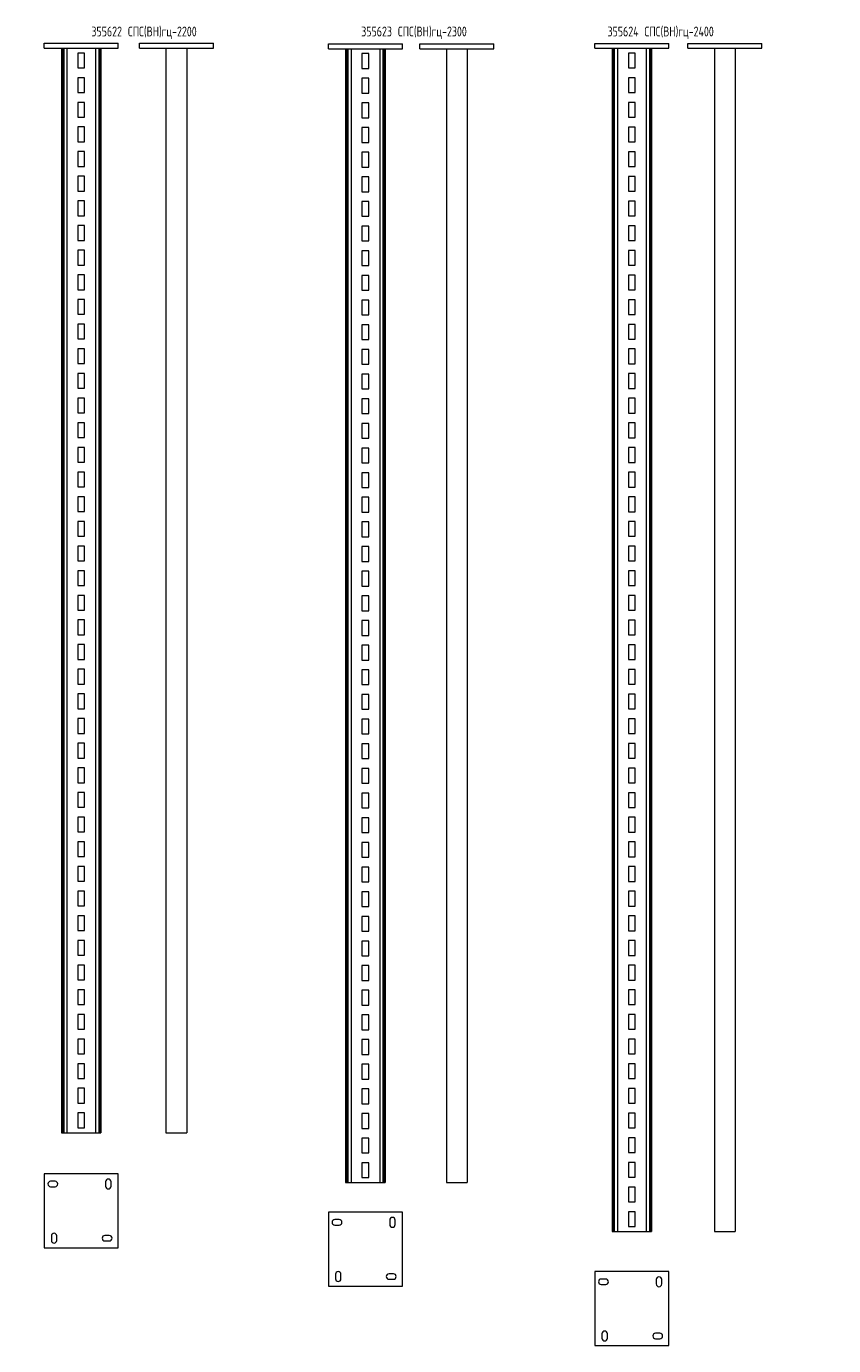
# Model space of a CAD drawing. Header units: millimetres. Extents: x -148 to 13309, y -3383 to 345.
# Tile 7 of 9: x 7982 to 9619, y -2777 to -101. Entities that reach past the tile are written whole.
import ezdxf

# ---------------------------------------------------------------- set-up
doc = ezdxf.new("R2010")
doc.units = ezdxf.units.MM
doc.styles.add('SLDTEXTSTYLE4', font='TXT', dxfattribs={"width": 0.7, "bigfont": 'bigfont'})

msp = doc.modelspace()

# ---------------------------------------------------------------- linework, layer by layer
at = {"color": 7, "linetype": 'Continuous', "lineweight": 15}
for p, q in [((8018.3, -135.3), (8168.3, -135.3)), ((8018.3, -145.3), (8018.3, -135.3)), ((8018.3, -145.3), (8168.3, -145.3)), ((8053.3, -145.3), (8053.3, -2345.3)), ((8055.7, -145.3), (8055.7, -2345.3)), ((8057.8, -145.3), (8057.8, -2345.3)), ((8064.2, -145.3), (8064.2, -2345.3)), ((8100.3, -155.3), (8086.3, -155.3)), ((8086.3, -155.3), (8086.3, -185.3)), ((8100.3, -185.3), (8100.3, -155.3)), ((8122.4, -145.3), (8122.4, -2345.3)), ((8128.8, -145.3), (8128.8, -2345.3)), ((8130.8, -145.3), (8130.8, -2345.3)), ((8133.3, -145.3), (8133.3, -2345.3)), ((8168.3, -145.3), (8168.3, -135.3)), ((8211.2, -145.3), (8211.2, -135.3)), ((8211.2, -135.3), (8361.2, -135.3)), ((8211.2, -145.3), (8361.2, -145.3)), ((8265.2, -145.3), (8265.2, -2345.3)), ((8307.2, -145.3), (8307.2, -2345.3)), ((8361.2, -145.3), (8361.2, -135.3)), ((8594.4, -136.5), (8744.4, -136.5)), ((8594.4, -146.5), (8594.4, -136.5)), ((8594.4, -146.5), (8744.4, -146.5)), ((8629.4, -146.5), (8629.4, -2446.5)), ((8631.9, -146.5), (8631.9, -2446.5)), ((8633.9, -146.5), (8633.9, -2446.5)), ((8640.3, -146.5), (8640.3, -2446.5)), ((8676.4, -156.5), (8662.4, -156.5)), ((8662.4, -156.5), (8662.4, -186.5)), ((8676.4, -186.5), (8676.4, -156.5)), ((8698.5, -146.5), (8698.5, -2446.5)), ((8704.9, -146.5), (8704.9, -2446.5)), ((8707, -146.5), (8707, -2446.5)), ((8709.4, -146.5), (8709.4, -2446.5)), ((8744.4, -146.5), (8744.4, -136.5)), ((8779.8, -146.5), (8779.8, -136.5)), ((8779.8, -136.5), (8929.8, -136.5)), ((8779.8, -146.5), (8929.8, -146.5)), ((8833.8, -146.5), (8833.8, -2446.5)), ((8875.8, -146.5), (8875.8, -2446.5)), ((8929.8, -146.5), (8929.8, -136.5)), ((9134.6, -135.6), (9284.6, -135.6)), ((9134.6, -145.6), (9134.6, -135.6)), ((9134.6, -145.6), (9284.6, -145.6)), ((9169.6, -145.6), (9169.6, -2545.6)), ((9172.1, -145.6), (9172.1, -2545.6)), ((9174.1, -145.6), (9174.1, -2545.6)), ((9180.5, -145.6), (9180.5, -2545.6)), ((9216.6, -155.6), (9202.6, -155.6)), ((9202.6, -155.6), (9202.6, -185.6)), ((9216.6, -185.6), (9216.6, -155.6)), ((9238.7, -145.6), (9238.7, -2545.6)), ((9245.1, -145.6), (9245.1, -2545.6)), ((9247.1, -145.6), (9247.1, -2545.6)), ((9249.6, -145.6), (9249.6, -2545.6)), ((9284.6, -145.6), (9284.6, -135.6)), ((9322.9, -135.6), (9472.9, -135.6)), ((9322.9, -145.6), (9322.9, -135.6)), ((9322.9, -145.6), (9472.9, -145.6)), ((9376.9, -145.6), (9376.9, -2545.6)), ((9418.9, -145.6), (9418.9, -2545.6)), ((9472.9, -145.6), (9472.9, -135.6)), ((8086.3, -185.3), (8100.3, -185.3)), ((8662.4, -186.5), (8676.4, -186.5)), ((9202.6, -185.6), (9216.6, -185.6)), ((8100.3, -205.3), (8086.3, -205.3)), ((8086.3, -205.3), (8086.3, -235.3)), ((8100.3, -235.3), (8100.3, -205.3)), ((8676.4, -206.5), (8662.4, -206.5)), ((8662.4, -206.5), (8662.4, -236.5)), ((8676.4, -236.5), (8676.4, -206.5)), ((9216.6, -205.6), (9202.6, -205.6)), ((9202.6, -205.6), (9202.6, -235.6)), ((9216.6, -235.6), (9216.6, -205.6)), ((8086.3, -235.3), (8100.3, -235.3)), ((8662.4, -236.5), (8676.4, -236.5)), ((9202.6, -235.6), (9216.6, -235.6)), ((8100.3, -255.3), (8086.3, -255.3)), ((8086.3, -255.3), (8086.3, -285.3)), ((8100.3, -285.3), (8100.3, -255.3)), ((8676.4, -256.5), (8662.4, -256.5)), ((8662.4, -256.5), (8662.4, -286.5)), ((8676.4, -286.5), (8676.4, -256.5)), ((9216.6, -255.6), (9202.6, -255.6)), ((9202.6, -255.6), (9202.6, -285.6)), ((9216.6, -285.6), (9216.6, -255.6)), ((8086.3, -285.3), (8100.3, -285.3)), ((8662.4, -286.5), (8676.4, -286.5)), ((9202.6, -285.6), (9216.6, -285.6)), ((8100.3, -305.3), (8086.3, -305.3)), ((8086.3, -305.3), (8086.3, -335.3)), ((8100.3, -335.3), (8100.3, -305.3)), ((8676.4, -306.5), (8662.4, -306.5)), ((8662.4, -306.5), (8662.4, -336.5)), ((8676.4, -336.5), (8676.4, -306.5)), ((9216.6, -305.6), (9202.6, -305.6)), ((9202.6, -305.6), (9202.6, -335.6)), ((9216.6, -335.6), (9216.6, -305.6)), ((8086.3, -335.3), (8100.3, -335.3)), ((8662.4, -336.5), (8676.4, -336.5)), ((9202.6, -335.6), (9216.6, -335.6)), ((8100.3, -355.3), (8086.3, -355.3)), ((8086.3, -355.3), (8086.3, -385.3)), ((8100.3, -385.3), (8100.3, -355.3)), ((8676.4, -356.5), (8662.4, -356.5)), ((8662.4, -356.5), (8662.4, -386.5)), ((8676.4, -386.5), (8676.4, -356.5)), ((9216.6, -355.6), (9202.6, -355.6)), ((9202.6, -355.6), (9202.6, -385.6)), ((9216.6, -385.6), (9216.6, -355.6)), ((8086.3, -385.3), (8100.3, -385.3)), ((8662.4, -386.5), (8676.4, -386.5)), ((9202.6, -385.6), (9216.6, -385.6)), ((8100.3, -405.3), (8086.3, -405.3)), ((8086.3, -405.3), (8086.3, -435.3)), ((8100.3, -435.3), (8100.3, -405.3)), ((8676.4, -406.5), (8662.4, -406.5)), ((8662.4, -406.5), (8662.4, -436.5)), ((8676.4, -436.5), (8676.4, -406.5)), ((9216.6, -405.6), (9202.6, -405.6)), ((9202.6, -405.6), (9202.6, -435.6)), ((9216.6, -435.6), (9216.6, -405.6)), ((8086.3, -435.3), (8100.3, -435.3)), ((8662.4, -436.5), (8676.4, -436.5)), ((9202.6, -435.6), (9216.6, -435.6)), ((8100.3, -455.3), (8086.3, -455.3)), ((8086.3, -455.3), (8086.3, -485.3)), ((8100.3, -485.3), (8100.3, -455.3)), ((8676.4, -456.5), (8662.4, -456.5)), ((8662.4, -456.5), (8662.4, -486.5)), ((8676.4, -486.5), (8676.4, -456.5)), ((9216.6, -455.6), (9202.6, -455.6)), ((9202.6, -455.6), (9202.6, -485.6)), ((9216.6, -485.6), (9216.6, -455.6)), ((8086.3, -485.3), (8100.3, -485.3)), ((8100.3, -505.3), (8086.3, -505.3)), ((8086.3, -505.3), (8086.3, -535.3)), ((8100.3, -535.3), (8100.3, -505.3)), ((8662.4, -486.5), (8676.4, -486.5)), ((8676.4, -506.5), (8662.4, -506.5)), ((8662.4, -506.5), (8662.4, -536.5)), ((8676.4, -536.5), (8676.4, -506.5)), ((9202.6, -485.6), (9216.6, -485.6)), ((9216.6, -505.6), (9202.6, -505.6)), ((9202.6, -505.6), (9202.6, -535.6)), ((9216.6, -535.6), (9216.6, -505.6)), ((8086.3, -535.3), (8100.3, -535.3)), ((8100.3, -555.3), (8086.3, -555.3)), ((8086.3, -555.3), (8086.3, -585.3)), ((8100.3, -585.3), (8100.3, -555.3)), ((8662.4, -536.5), (8676.4, -536.5)), ((8676.4, -556.5), (8662.4, -556.5)), ((8662.4, -556.5), (8662.4, -586.5)), ((8676.4, -586.5), (8676.4, -556.5)), ((9202.6, -535.6), (9216.6, -535.6)), ((9216.6, -555.6), (9202.6, -555.6)), ((9202.6, -555.6), (9202.6, -585.6)), ((9216.6, -585.6), (9216.6, -555.6)), ((8086.3, -585.3), (8100.3, -585.3)), ((8662.4, -586.5), (8676.4, -586.5)), ((9202.6, -585.6), (9216.6, -585.6)), ((8100.3, -605.3), (8086.3, -605.3)), ((8086.3, -605.3), (8086.3, -635.3)), ((8100.3, -635.3), (8100.3, -605.3)), ((8676.4, -606.5), (8662.4, -606.5)), ((8662.4, -606.5), (8662.4, -636.5)), ((8676.4, -636.5), (8676.4, -606.5)), ((9216.6, -605.6), (9202.6, -605.6)), ((9202.6, -605.6), (9202.6, -635.6)), ((9216.6, -635.6), (9216.6, -605.6)), ((8086.3, -635.3), (8100.3, -635.3)), ((8662.4, -636.5), (8676.4, -636.5)), ((9202.6, -635.6), (9216.6, -635.6)), ((8100.3, -655.3), (8086.3, -655.3)), ((8086.3, -655.3), (8086.3, -685.3)), ((8100.3, -685.3), (8100.3, -655.3)), ((8676.4, -656.5), (8662.4, -656.5)), ((8662.4, -656.5), (8662.4, -686.5)), ((8676.4, -686.5), (8676.4, -656.5)), ((9216.6, -655.6), (9202.6, -655.6)), ((9202.6, -655.6), (9202.6, -685.6)), ((9216.6, -685.6), (9216.6, -655.6)), ((8086.3, -685.3), (8100.3, -685.3)), ((8662.4, -686.5), (8676.4, -686.5)), ((9202.6, -685.6), (9216.6, -685.6)), ((8100.3, -705.3), (8086.3, -705.3)), ((8086.3, -705.3), (8086.3, -735.3)), ((8100.3, -735.3), (8100.3, -705.3)), ((8676.4, -706.5), (8662.4, -706.5)), ((8662.4, -706.5), (8662.4, -736.5)), ((8676.4, -736.5), (8676.4, -706.5)), ((9216.6, -705.6), (9202.6, -705.6)), ((9202.6, -705.6), (9202.6, -735.6)), ((9216.6, -735.6), (9216.6, -705.6)), ((8086.3, -735.3), (8100.3, -735.3)), ((8662.4, -736.5), (8676.4, -736.5)), ((9202.6, -735.6), (9216.6, -735.6)), ((8100.3, -755.3), (8086.3, -755.3)), ((8086.3, -755.3), (8086.3, -785.3)), ((8100.3, -785.3), (8100.3, -755.3)), ((8676.4, -756.5), (8662.4, -756.5)), ((8662.4, -756.5), (8662.4, -786.5)), ((8676.4, -786.5), (8676.4, -756.5)), ((9216.6, -755.6), (9202.6, -755.6)), ((9202.6, -755.6), (9202.6, -785.6)), ((9216.6, -785.6), (9216.6, -755.6)), ((8086.3, -785.3), (8100.3, -785.3)), ((8662.4, -786.5), (8676.4, -786.5)), ((9202.6, -785.6), (9216.6, -785.6)), ((8100.3, -805.3), (8086.3, -805.3)), ((8086.3, -805.3), (8086.3, -835.3)), ((8100.3, -835.3), (8100.3, -805.3)), ((8676.4, -806.5), (8662.4, -806.5)), ((8662.4, -806.5), (8662.4, -836.5)), ((8676.4, -836.5), (8676.4, -806.5)), ((9216.6, -805.6), (9202.6, -805.6)), ((9202.6, -805.6), (9202.6, -835.6)), ((9216.6, -835.6), (9216.6, -805.6)), ((8086.3, -835.3), (8100.3, -835.3)), ((8100.3, -855.3), (8086.3, -855.3)), ((8086.3, -855.3), (8086.3, -885.3)), ((8100.3, -885.3), (8100.3, -855.3)), ((8662.4, -836.5), (8676.4, -836.5)), ((9202.6, -835.6), (9216.6, -835.6)), ((9216.6, -855.6), (9202.6, -855.6)), ((9202.6, -855.6), (9202.6, -885.6)), ((9216.6, -885.6), (9216.6, -855.6)), ((8676.4, -856.5), (8662.4, -856.5)), ((8662.4, -856.5), (8662.4, -886.5)), ((8676.4, -886.5), (8676.4, -856.5)), ((8086.3, -885.3), (8100.3, -885.3)), ((8100.3, -905.3), (8086.3, -905.3)), ((8086.3, -905.3), (8086.3, -935.3)), ((8100.3, -935.3), (8100.3, -905.3)), ((8662.4, -886.5), (8676.4, -886.5)), ((8676.4, -906.5), (8662.4, -906.5)), ((8662.4, -906.5), (8662.4, -936.5)), ((8676.4, -936.5), (8676.4, -906.5)), ((9202.6, -885.6), (9216.6, -885.6)), ((9216.6, -905.6), (9202.6, -905.6)), ((9202.6, -905.6), (9202.6, -935.6)), ((9216.6, -935.6), (9216.6, -905.6)), ((8086.3, -935.3), (8100.3, -935.3)), ((8662.4, -936.5), (8676.4, -936.5)), ((9202.6, -935.6), (9216.6, -935.6)), ((8086.3, -955.3), (8086.3, -985.3)), ((8100.3, -955.3), (8086.3, -955.3)), ((8100.3, -985.3), (8100.3, -955.3)), ((8676.4, -956.5), (8662.4, -956.5)), ((8662.4, -956.5), (8662.4, -986.5)), ((8676.4, -986.5), (8676.4, -956.5)), ((9216.6, -955.6), (9202.6, -955.6)), ((9202.6, -955.6), (9202.6, -985.6)), ((9216.6, -985.6), (9216.6, -955.6)), ((8086.3, -985.3), (8100.3, -985.3)), ((8662.4, -986.5), (8676.4, -986.5)), ((9202.6, -985.6), (9216.6, -985.6)), ((8100.3, -1005.3), (8086.3, -1005.3)), ((8086.3, -1005.3), (8086.3, -1035.3)), ((8100.3, -1035.3), (8100.3, -1005.3)), ((8676.4, -1006.5), (8662.4, -1006.5)), ((8662.4, -1006.5), (8662.4, -1036.5)), ((8676.4, -1036.5), (8676.4, -1006.5)), ((9216.6, -1005.6), (9202.6, -1005.6)), ((9202.6, -1005.6), (9202.6, -1035.6)), ((9216.6, -1035.6), (9216.6, -1005.6)), ((8086.3, -1035.3), (8100.3, -1035.3)), ((8662.4, -1036.5), (8676.4, -1036.5)), ((9202.6, -1035.6), (9216.6, -1035.6)), ((8100.3, -1055.3), (8086.3, -1055.3)), ((8086.3, -1055.3), (8086.3, -1085.3)), ((8100.3, -1085.3), (8100.3, -1055.3)), ((8676.4, -1056.5), (8662.4, -1056.5)), ((8662.4, -1056.5), (8662.4, -1086.5)), ((8676.4, -1086.5), (8676.4, -1056.5)), ((9216.6, -1055.6), (9202.6, -1055.6)), ((9202.6, -1055.6), (9202.6, -1085.6)), ((9216.6, -1085.6), (9216.6, -1055.6)), ((8086.3, -1085.3), (8100.3, -1085.3)), ((8662.4, -1086.5), (8676.4, -1086.5)), ((9202.6, -1085.6), (9216.6, -1085.6)), ((8100.3, -1105.3), (8086.3, -1105.3)), ((8086.3, -1105.3), (8086.3, -1135.3)), ((8100.3, -1135.3), (8100.3, -1105.3)), ((8676.4, -1106.5), (8662.4, -1106.5)), ((8662.4, -1106.5), (8662.4, -1136.5)), ((8676.4, -1136.5), (8676.4, -1106.5)), ((9202.6, -1105.6), (9202.6, -1135.6)), ((9216.6, -1105.6), (9202.6, -1105.6)), ((9216.6, -1135.6), (9216.6, -1105.6)), ((8086.3, -1135.3), (8100.3, -1135.3)), ((8662.4, -1136.5), (8676.4, -1136.5)), ((9202.6, -1135.6), (9216.6, -1135.6)), ((8100.3, -1155.3), (8086.3, -1155.3)), ((8086.3, -1155.3), (8086.3, -1185.3)), ((8100.3, -1185.3), (8100.3, -1155.3)), ((8676.4, -1156.5), (8662.4, -1156.5)), ((8662.4, -1156.5), (8662.4, -1186.5)), ((8676.4, -1186.5), (8676.4, -1156.5)), ((9216.6, -1155.6), (9202.6, -1155.6)), ((9202.6, -1155.6), (9202.6, -1185.6)), ((9216.6, -1185.6), (9216.6, -1155.6)), ((8086.3, -1185.3), (8100.3, -1185.3)), ((8662.4, -1186.5), (8676.4, -1186.5)), ((9202.6, -1185.6), (9216.6, -1185.6)), ((8100.3, -1205.3), (8086.3, -1205.3)), ((8086.3, -1205.3), (8086.3, -1235.3)), ((8100.3, -1235.3), (8100.3, -1205.3)), ((8676.4, -1206.5), (8662.4, -1206.5)), ((8662.4, -1206.5), (8662.4, -1236.5)), ((8676.4, -1236.5), (8676.4, -1206.5)), ((9216.6, -1205.6), (9202.6, -1205.6)), ((9202.6, -1205.6), (9202.6, -1235.6)), ((9216.6, -1235.6), (9216.6, -1205.6)), ((8086.3, -1235.3), (8100.3, -1235.3)), ((8100.3, -1255.3), (8086.3, -1255.3)), ((8086.3, -1255.3), (8086.3, -1285.3)), ((8100.3, -1285.3), (8100.3, -1255.3)), ((8662.4, -1236.5), (8676.4, -1236.5)), ((8676.4, -1256.5), (8662.4, -1256.5)), ((8662.4, -1256.5), (8662.4, -1286.5)), ((8676.4, -1286.5), (8676.4, -1256.5)), ((9202.6, -1235.6), (9216.6, -1235.6)), ((9216.6, -1255.6), (9202.6, -1255.6)), ((9202.6, -1255.6), (9202.6, -1285.6)), ((9216.6, -1285.6), (9216.6, -1255.6)), ((8086.3, -1285.3), (8100.3, -1285.3)), ((8100.3, -1305.3), (8086.3, -1305.3)), ((8086.3, -1305.3), (8086.3, -1335.3)), ((8100.3, -1335.3), (8100.3, -1305.3)), ((8662.4, -1286.5), (8676.4, -1286.5)), ((8676.4, -1306.5), (8662.4, -1306.5)), ((8662.4, -1306.5), (8662.4, -1336.5)), ((8676.4, -1336.5), (8676.4, -1306.5)), ((9202.6, -1285.6), (9216.6, -1285.6)), ((9216.6, -1305.6), (9202.6, -1305.6)), ((9202.6, -1305.6), (9202.6, -1335.6)), ((9216.6, -1335.6), (9216.6, -1305.6)), ((8086.3, -1335.3), (8100.3, -1335.3)), ((8662.4, -1336.5), (8676.4, -1336.5)), ((9202.6, -1335.6), (9216.6, -1335.6)), ((8100.3, -1355.3), (8086.3, -1355.3)), ((8086.3, -1355.3), (8086.3, -1385.3)), ((8100.3, -1385.3), (8100.3, -1355.3)), ((8676.4, -1356.5), (8662.4, -1356.5)), ((8662.4, -1356.5), (8662.4, -1386.5)), ((8676.4, -1386.5), (8676.4, -1356.5)), ((9216.6, -1355.6), (9202.6, -1355.6)), ((9202.6, -1355.6), (9202.6, -1385.6)), ((9216.6, -1385.6), (9216.6, -1355.6)), ((8086.3, -1385.3), (8100.3, -1385.3)), ((8662.4, -1386.5), (8676.4, -1386.5)), ((9202.6, -1385.6), (9216.6, -1385.6)), ((8100.3, -1405.3), (8086.3, -1405.3)), ((8086.3, -1405.3), (8086.3, -1435.3)), ((8100.3, -1435.3), (8100.3, -1405.3)), ((8676.4, -1406.5), (8662.4, -1406.5)), ((8662.4, -1406.5), (8662.4, -1436.5)), ((8676.4, -1436.5), (8676.4, -1406.5)), ((9216.6, -1405.6), (9202.6, -1405.6)), ((9202.6, -1405.6), (9202.6, -1435.6)), ((9216.6, -1435.6), (9216.6, -1405.6)), ((8086.3, -1435.3), (8100.3, -1435.3)), ((8662.4, -1436.5), (8676.4, -1436.5)), ((9202.6, -1435.6), (9216.6, -1435.6)), ((8100.3, -1455.3), (8086.3, -1455.3)), ((8086.3, -1455.3), (8086.3, -1485.3)), ((8100.3, -1485.3), (8100.3, -1455.3)), ((8676.4, -1456.5), (8662.4, -1456.5)), ((8662.4, -1456.5), (8662.4, -1486.5)), ((8676.4, -1486.5), (8676.4, -1456.5)), ((9216.6, -1455.6), (9202.6, -1455.6)), ((9202.6, -1455.6), (9202.6, -1485.6)), ((9216.6, -1485.6), (9216.6, -1455.6)), ((8086.3, -1485.3), (8100.3, -1485.3)), ((8662.4, -1486.5), (8676.4, -1486.5)), ((9202.6, -1485.6), (9216.6, -1485.6)), ((8100.3, -1505.3), (8086.3, -1505.3)), ((8086.3, -1505.3), (8086.3, -1535.3)), ((8100.3, -1535.3), (8100.3, -1505.3)), ((8676.4, -1506.5), (8662.4, -1506.5)), ((8662.4, -1506.5), (8662.4, -1536.5)), ((8676.4, -1536.5), (8676.4, -1506.5)), ((9216.6, -1505.6), (9202.6, -1505.6)), ((9202.6, -1505.6), (9202.6, -1535.6)), ((9216.6, -1535.6), (9216.6, -1505.6)), ((8086.3, -1535.3), (8100.3, -1535.3)), ((8662.4, -1536.5), (8676.4, -1536.5)), ((9202.6, -1535.6), (9216.6, -1535.6)), ((8100.3, -1555.3), (8086.3, -1555.3)), ((8086.3, -1555.3), (8086.3, -1585.3)), ((8100.3, -1585.3), (8100.3, -1555.3)), ((8676.4, -1556.5), (8662.4, -1556.5)), ((8662.4, -1556.5), (8662.4, -1586.5)), ((8676.4, -1586.5), (8676.4, -1556.5)), ((9216.6, -1555.6), (9202.6, -1555.6)), ((9202.6, -1555.6), (9202.6, -1585.6)), ((9216.6, -1585.6), (9216.6, -1555.6)), ((8086.3, -1585.3), (8100.3, -1585.3)), ((8100.3, -1605.3), (8086.3, -1605.3)), ((8086.3, -1605.3), (8086.3, -1635.3)), ((8100.3, -1635.3), (8100.3, -1605.3)), ((8662.4, -1586.5), (8676.4, -1586.5)), ((9202.6, -1585.6), (9216.6, -1585.6)), ((8676.4, -1606.5), (8662.4, -1606.5)), ((8662.4, -1606.5), (8662.4, -1636.5)), ((8676.4, -1636.5), (8676.4, -1606.5)), ((9216.6, -1605.6), (9202.6, -1605.6)), ((9202.6, -1605.6), (9202.6, -1635.6)), ((9216.6, -1635.6), (9216.6, -1605.6)), ((8086.3, -1635.3), (8100.3, -1635.3)), ((8100.3, -1655.3), (8086.3, -1655.3)), ((8086.3, -1655.3), (8086.3, -1685.3)), ((8100.3, -1685.3), (8100.3, -1655.3)), ((8662.4, -1636.5), (8676.4, -1636.5)), ((8676.4, -1656.5), (8662.4, -1656.5)), ((8662.4, -1656.5), (8662.4, -1686.5)), ((8676.4, -1686.5), (8676.4, -1656.5)), ((9202.6, -1635.6), (9216.6, -1635.6)), ((9216.6, -1655.6), (9202.6, -1655.6)), ((9202.6, -1655.6), (9202.6, -1685.6)), ((9216.6, -1685.6), (9216.6, -1655.6)), ((8086.3, -1685.3), (8100.3, -1685.3)), ((9202.6, -1685.6), (9216.6, -1685.6)), ((8086.3, -1705.3), (8086.3, -1735.3)), ((8100.3, -1705.3), (8086.3, -1705.3)), ((8100.3, -1735.3), (8100.3, -1705.3)), ((8662.4, -1686.5), (8676.4, -1686.5)), ((8676.4, -1706.5), (8662.4, -1706.5)), ((8662.4, -1706.5), (8662.4, -1736.5)), ((8676.4, -1736.5), (8676.4, -1706.5)), ((9216.6, -1705.6), (9202.6, -1705.6)), ((9202.6, -1705.6), (9202.6, -1735.6)), ((9216.6, -1735.6), (9216.6, -1705.6)), ((8086.3, -1735.3), (8100.3, -1735.3)), ((8662.4, -1736.5), (8676.4, -1736.5)), ((9202.6, -1735.6), (9216.6, -1735.6)), ((8100.3, -1755.3), (8086.3, -1755.3)), ((8086.3, -1755.3), (8086.3, -1785.3)), ((8100.3, -1785.3), (8100.3, -1755.3)), ((8676.4, -1756.5), (8662.4, -1756.5)), ((8662.4, -1756.5), (8662.4, -1786.5)), ((8676.4, -1786.5), (8676.4, -1756.5)), ((9216.6, -1755.6), (9202.6, -1755.6)), ((9202.6, -1755.6), (9202.6, -1785.6)), ((9216.6, -1785.6), (9216.6, -1755.6)), ((8086.3, -1785.3), (8100.3, -1785.3)), ((8662.4, -1786.5), (8676.4, -1786.5)), ((9202.6, -1785.6), (9216.6, -1785.6)), ((8100.3, -1805.3), (8086.3, -1805.3)), ((8086.3, -1805.3), (8086.3, -1835.3)), ((8100.3, -1835.3), (8100.3, -1805.3)), ((8676.4, -1806.5), (8662.4, -1806.5)), ((8662.4, -1806.5), (8662.4, -1836.5)), ((8676.4, -1836.5), (8676.4, -1806.5)), ((9216.6, -1805.6), (9202.6, -1805.6)), ((9202.6, -1805.6), (9202.6, -1835.6)), ((9216.6, -1835.6), (9216.6, -1805.6)), ((8086.3, -1835.3), (8100.3, -1835.3)), ((8662.4, -1836.5), (8676.4, -1836.5)), ((9202.6, -1835.6), (9216.6, -1835.6)), ((8100.3, -1855.3), (8086.3, -1855.3)), ((8086.3, -1855.3), (8086.3, -1885.3)), ((8100.3, -1885.3), (8100.3, -1855.3)), ((8676.4, -1856.5), (8662.4, -1856.5)), ((8662.4, -1856.5), (8662.4, -1886.5)), ((8676.4, -1886.5), (8676.4, -1856.5)), ((9202.6, -1855.6), (9202.6, -1885.6)), ((9216.6, -1855.6), (9202.6, -1855.6)), ((9216.6, -1885.6), (9216.6, -1855.6)), ((8086.3, -1885.3), (8100.3, -1885.3)), ((8662.4, -1886.5), (8676.4, -1886.5)), ((9202.6, -1885.6), (9216.6, -1885.6)), ((8100.3, -1905.3), (8086.3, -1905.3)), ((8086.3, -1905.3), (8086.3, -1935.3)), ((8100.3, -1935.3), (8100.3, -1905.3)), ((8676.4, -1906.5), (8662.4, -1906.5)), ((8662.4, -1906.5), (8662.4, -1936.5)), ((8676.4, -1936.5), (8676.4, -1906.5)), ((9216.6, -1905.6), (9202.6, -1905.6)), ((9202.6, -1905.6), (9202.6, -1935.6)), ((9216.6, -1935.6), (9216.6, -1905.6)), ((8086.3, -1935.3), (8100.3, -1935.3)), ((8662.4, -1936.5), (8676.4, -1936.5)), ((9202.6, -1935.6), (9216.6, -1935.6)), ((8100.3, -1955.3), (8086.3, -1955.3)), ((8086.3, -1955.3), (8086.3, -1985.3)), ((8100.3, -1985.3), (8100.3, -1955.3)), ((8676.4, -1956.5), (8662.4, -1956.5)), ((8662.4, -1956.5), (8662.4, -1986.5)), ((8676.4, -1986.5), (8676.4, -1956.5)), ((9216.6, -1955.6), (9202.6, -1955.6)), ((9202.6, -1955.6), (9202.6, -1985.6)), ((9216.6, -1985.6), (9216.6, -1955.6)), ((8086.3, -1985.3), (8100.3, -1985.3)), ((8100.3, -2005.3), (8086.3, -2005.3)), ((8086.3, -2005.3), (8086.3, -2035.3)), ((8100.3, -2035.3), (8100.3, -2005.3)), ((8662.4, -1986.5), (8676.4, -1986.5)), ((8676.4, -2006.5), (8662.4, -2006.5)), ((8662.4, -2006.5), (8662.4, -2036.5)), ((8676.4, -2036.5), (8676.4, -2006.5)), ((9202.6, -1985.6), (9216.6, -1985.6)), ((9216.6, -2005.6), (9202.6, -2005.6)), ((9202.6, -2005.6), (9202.6, -2035.6)), ((9216.6, -2035.6), (9216.6, -2005.6)), ((8086.3, -2035.3), (8100.3, -2035.3)), ((8100.3, -2055.3), (8086.3, -2055.3)), ((8086.3, -2055.3), (8086.3, -2085.3)), ((8100.3, -2085.3), (8100.3, -2055.3)), ((8662.4, -2036.5), (8676.4, -2036.5)), ((8676.4, -2056.5), (8662.4, -2056.5)), ((8662.4, -2056.5), (8662.4, -2086.5)), ((8676.4, -2086.5), (8676.4, -2056.5)), ((9202.6, -2035.6), (9216.6, -2035.6)), ((9216.6, -2055.6), (9202.6, -2055.6)), ((9202.6, -2055.6), (9202.6, -2085.6)), ((9216.6, -2085.6), (9216.6, -2055.6)), ((8086.3, -2085.3), (8100.3, -2085.3)), ((8662.4, -2086.5), (8676.4, -2086.5)), ((9202.6, -2085.6), (9216.6, -2085.6)), ((8100.3, -2105.3), (8086.3, -2105.3)), ((8086.3, -2105.3), (8086.3, -2135.3)), ((8100.3, -2135.3), (8100.3, -2105.3)), ((8676.4, -2106.5), (8662.4, -2106.5)), ((8662.4, -2106.5), (8662.4, -2136.5)), ((8676.4, -2136.5), (8676.4, -2106.5)), ((9216.6, -2105.6), (9202.6, -2105.6)), ((9202.6, -2105.6), (9202.6, -2135.6)), ((9216.6, -2135.6), (9216.6, -2105.6)), ((8086.3, -2135.3), (8100.3, -2135.3)), ((8662.4, -2136.5), (8676.4, -2136.5)), ((9202.6, -2135.6), (9216.6, -2135.6)), ((8100.3, -2155.3), (8086.3, -2155.3)), ((8086.3, -2155.3), (8086.3, -2185.3)), ((8100.3, -2185.3), (8100.3, -2155.3)), ((8676.4, -2156.5), (8662.4, -2156.5)), ((8662.4, -2156.5), (8662.4, -2186.5)), ((8676.4, -2186.5), (8676.4, -2156.5)), ((9216.6, -2155.6), (9202.6, -2155.6)), ((9202.6, -2155.6), (9202.6, -2185.6)), ((9216.6, -2185.6), (9216.6, -2155.6)), ((8086.3, -2185.3), (8100.3, -2185.3)), ((8662.4, -2186.5), (8676.4, -2186.5)), ((9202.6, -2185.6), (9216.6, -2185.6)), ((8086.3, -2205.3), (8086.3, -2235.3)), ((8100.3, -2205.3), (8086.3, -2205.3)), ((8100.3, -2235.3), (8100.3, -2205.3)), ((8676.4, -2206.5), (8662.4, -2206.5)), ((8662.4, -2206.5), (8662.4, -2236.5)), ((8676.4, -2236.5), (8676.4, -2206.5)), ((9216.6, -2205.6), (9202.6, -2205.6)), ((9202.6, -2205.6), (9202.6, -2235.6)), ((9216.6, -2235.6), (9216.6, -2205.6)), ((8086.3, -2235.3), (8100.3, -2235.3)), ((8662.4, -2236.5), (8676.4, -2236.5)), ((9202.6, -2235.6), (9216.6, -2235.6)), ((8100.3, -2255.3), (8086.3, -2255.3)), ((8086.3, -2255.3), (8086.3, -2285.3)), ((8100.3, -2285.3), (8100.3, -2255.3)), ((8676.4, -2256.5), (8662.4, -2256.5)), ((8662.4, -2256.5), (8662.4, -2286.5)), ((8676.4, -2286.5), (8676.4, -2256.5)), ((9216.6, -2255.6), (9202.6, -2255.6)), ((9202.6, -2255.6), (9202.6, -2285.6)), ((9216.6, -2285.6), (9216.6, -2255.6)), ((8086.3, -2285.3), (8100.3, -2285.3)), ((8662.4, -2286.5), (8676.4, -2286.5)), ((9202.6, -2285.6), (9216.6, -2285.6)), ((8100.3, -2305.3), (8086.3, -2305.3)), ((8086.3, -2305.3), (8086.3, -2335.3)), ((8100.3, -2335.3), (8100.3, -2305.3)), ((8676.4, -2306.5), (8662.4, -2306.5)), ((8662.4, -2306.5), (8662.4, -2336.5)), ((8676.4, -2336.5), (8676.4, -2306.5)), ((9216.6, -2305.6), (9202.6, -2305.6)), ((9202.6, -2305.6), (9202.6, -2335.6)), ((9216.6, -2335.6), (9216.6, -2305.6)), ((8053.3, -2345.3), (8055.7, -2345.3)), ((8055.7, -2345.3), (8057.8, -2345.3)), ((8057.8, -2345.3), (8064.2, -2345.3)), ((8064.2, -2345.3), (8122.4, -2345.3)), ((8086.3, -2335.3), (8100.3, -2335.3)), ((8122.4, -2345.3), (8128.8, -2345.3)), ((8128.8, -2345.3), (8130.8, -2345.3)), ((8130.8, -2345.3), (8133.3, -2345.3)), ((8265.2, -2345.3), (8307.2, -2345.3)), ((8662.4, -2336.5), (8676.4, -2336.5)), ((9202.6, -2335.6), (9216.6, -2335.6)), ((8676.4, -2356.5), (8662.4, -2356.5)), ((8662.4, -2356.5), (8662.4, -2386.5)), ((8676.4, -2386.5), (8676.4, -2356.5)), ((9216.6, -2355.6), (9202.6, -2355.6)), ((9202.6, -2355.6), (9202.6, -2385.6)), ((9216.6, -2385.6), (9216.6, -2355.6)), ((8662.4, -2386.5), (8676.4, -2386.5)), ((8676.4, -2406.5), (8662.4, -2406.5)), ((8662.4, -2406.5), (8662.4, -2436.5)), ((8676.4, -2436.5), (8676.4, -2406.5)), ((9202.6, -2385.6), (9216.6, -2385.6)), ((9216.6, -2405.6), (9202.6, -2405.6)), ((9202.6, -2405.6), (9202.6, -2435.6)), ((9216.6, -2435.6), (9216.6, -2405.6)), ((8018.3, -2428.8), (8018.3, -2578.8)), ((8168.3, -2428.8), (8018.3, -2428.8)), ((8168.3, -2578.8), (8168.3, -2428.8)), ((8040.3, -2443.8), (8031.3, -2443.8)), ((8031.3, -2454.8), (8040.3, -2454.8)), ((8142.8, -2444.8), (8142.8, -2453.8)), ((8153.8, -2453.8), (8153.8, -2444.8)), ((8629.4, -2446.5), (8631.9, -2446.5)), ((8631.9, -2446.5), (8633.9, -2446.5)), ((8633.9, -2446.5), (8640.3, -2446.5)), ((8640.3, -2446.5), (8698.5, -2446.5)), ((8662.4, -2436.5), (8676.4, -2436.5)), ((8698.5, -2446.5), (8704.9, -2446.5)), ((8704.9, -2446.5), (8707, -2446.5)), ((8707, -2446.5), (8709.4, -2446.5)), ((8833.8, -2446.5), (8875.8, -2446.5)), ((9202.6, -2435.6), (9216.6, -2435.6)), ((9216.6, -2455.6), (9202.6, -2455.6)), ((9202.6, -2455.6), (9202.6, -2485.6)), ((9216.6, -2485.6), (9216.6, -2455.6)), ((9202.6, -2485.6), (9216.6, -2485.6)), ((8594.4, -2506.6), (8594.4, -2656.6)), ((8744.4, -2506.6), (8594.4, -2506.6)), ((8744.4, -2656.6), (8744.4, -2506.6)), ((9216.6, -2505.6), (9202.6, -2505.6)), ((9202.6, -2505.6), (9202.6, -2535.6)), ((9216.6, -2535.6), (9216.6, -2505.6)), ((8616.4, -2521.6), (8607.4, -2521.6)), ((8607.4, -2532.6), (8616.4, -2532.6)), ((8718.9, -2522.6), (8718.9, -2531.6)), ((8729.9, -2531.6), (8729.9, -2522.6)), ((9202.6, -2535.6), (9216.6, -2535.6)), ((8032.8, -2554.8), (8032.8, -2563.8)), ((8043.8, -2563.8), (8043.8, -2554.8)), ((8150.3, -2553.8), (8141.3, -2553.8)), ((8141.3, -2564.8), (8150.3, -2564.8)), ((9169.6, -2545.6), (9172.1, -2545.6)), ((9172.1, -2545.6), (9174.1, -2545.6)), ((9174.1, -2545.6), (9180.5, -2545.6)), ((9180.5, -2545.6), (9238.7, -2545.6)), ((9238.7, -2545.6), (9245.1, -2545.6)), ((9245.1, -2545.6), (9247.1, -2545.6)), ((9247.1, -2545.6), (9249.6, -2545.6)), ((9376.9, -2545.6), (9418.9, -2545.6)), ((8018.3, -2578.8), (8168.3, -2578.8)), ((8608.9, -2632.6), (8608.9, -2641.6)), ((8619.9, -2641.6), (8619.9, -2632.6)), ((8726.4, -2631.6), (8717.4, -2631.6)), ((8717.4, -2642.6), (8726.4, -2642.6)), ((9284.6, -2627.2), (9134.6, -2627.2)), ((9134.6, -2627.2), (9134.6, -2777.2)), ((9156.6, -2642.2), (9147.6, -2642.2)), ((9259.1, -2643.2), (9259.1, -2652.2)), ((9270.1, -2652.2), (9270.1, -2643.2)), ((9284.6, -2777.2), (9284.6, -2627.2)), ((8594.4, -2656.6), (8744.4, -2656.6)), ((9147.6, -2653.2), (9156.6, -2653.2)), ((9149.1, -2753.2), (9149.1, -2762.2)), ((9160.1, -2762.2), (9160.1, -2753.2)), ((9266.6, -2752.2), (9257.6, -2752.2)), ((9134.6, -2777.2), (9284.6, -2777.2)), ((9257.6, -2763.2), (9266.6, -2763.2))]:
    msp.add_line(p, q, dxfattribs=at)
for centre, start, end in [((8031.3, -2449.3), 90, 270), ((8040.3, -2449.3), 270, 90), ((8148.3, -2444.8), 0, 180), ((8148.3, -2453.8), 180, 0), ((8607.4, -2527.1), 90, 270), ((8616.4, -2527.1), 270, 90), ((8724.4, -2522.6), 0, 180), ((8724.4, -2531.6), 180, 0), ((8038.3, -2554.8), 0, 180), ((8038.3, -2563.8), 180, 0), ((8141.3, -2559.3), 90, 270), ((8150.3, -2559.3), 270, 90), ((8614.4, -2632.6), 0, 180), ((8614.4, -2641.6), 180, 0), ((8717.4, -2637.1), 90, 270), ((8726.4, -2637.1), 270, 90), ((9147.6, -2647.7), 90, 270), ((9156.6, -2647.7), 270, 90), ((9264.6, -2643.2), 0, 180), ((9264.6, -2652.2), 180, 0), ((9154.6, -2753.2), 0, 180), ((9257.6, -2757.7), 90, 270), ((9266.6, -2757.7), 270, 90), ((9154.6, -2762.2), 180, 0)]:
    msp.add_arc(centre, 5.5, start, end, dxfattribs=at)

# ---------------------------------------------------------------- texts
at = {"color": 7, "linetype": 'Continuous', "lineweight": 0, "char_height": 20, "attachment_point": 1, "style": 'SLDTEXTSTYLE4'}
for s, insert in [('355621 \\M+18452\\M+18450\\M+18452(\\M+18442\\M+1844E)\\M+18473\\M+18488-2100', (7535, -101.6)), ('355622 \\M+18452\\M+18450\\M+18452(\\M+18442\\M+1844E)\\M+18473\\M+18488-2200', (8114, -101.6)), ('355623 \\M+18452\\M+18450\\M+18452(\\M+18442\\M+1844E)\\M+18473\\M+18488-2300', (8661, -101.6)), ('355624 \\M+18452\\M+18450\\M+18452(\\M+18442\\M+1844E)\\M+18473\\M+18488-2400', (9160.3, -101.6))]:
    msp.add_mtext(s, dxfattribs=dict(at, insert=insert))

doc.saveas('drawing.dxf')
